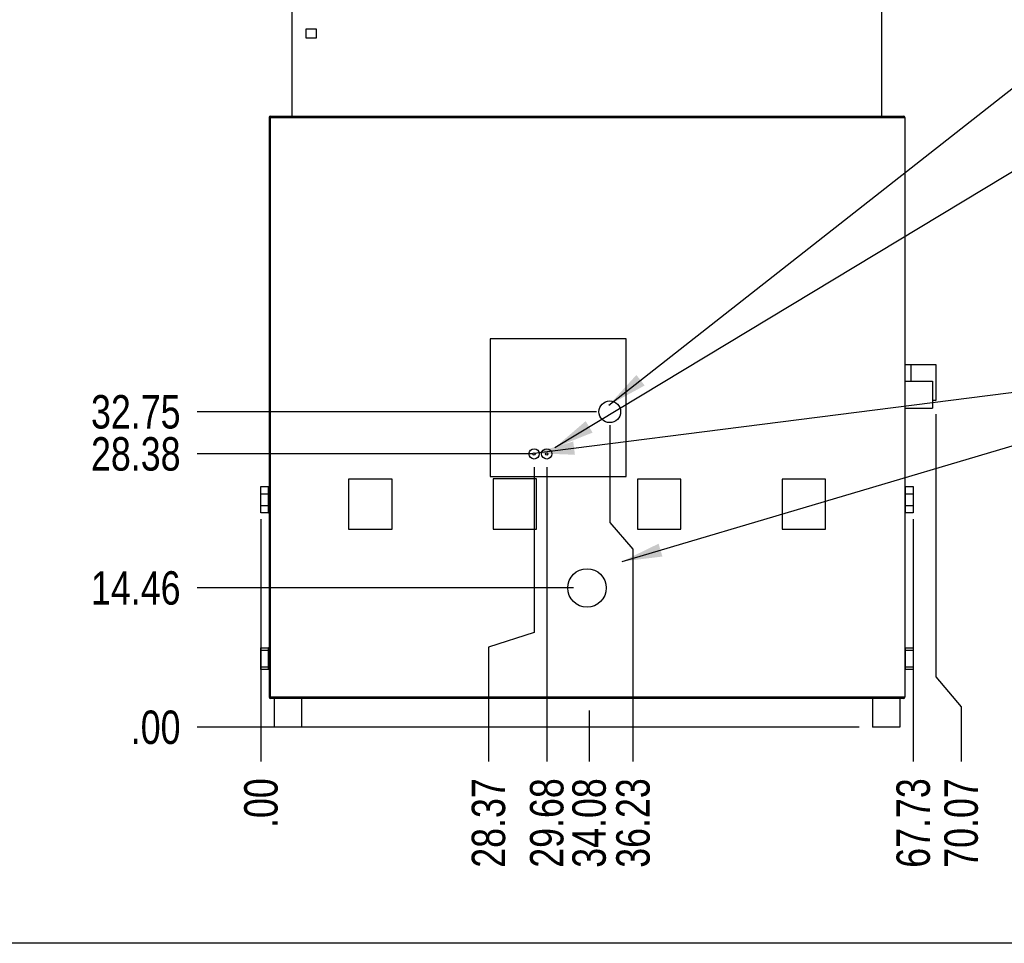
# Model space of a CAD drawing. Header units: inches. Extents: x 0 to 16, y 0 to 10.
# Tile 2 of 38: x 8.5 to 13.1, y 0 to 4.3. Entities that reach past the tile are written whole.
import ezdxf

# ---------------------------------------------------------------- set-up
doc = ezdxf.new("R2010")
doc.units = ezdxf.units.IN
doc.header["$LTSCALE"] = 0.935
doc.header["$MEASUREMENT"] = 0
doc.layers.get('0').update_dxf_attribs({"linetype": 'CONTINUOUS'})
doc.layers.add('02___PRT_ALL_AXES', color=7, linetype='CONTINUOUS')
doc.styles.get("Standard").update_dxf_attribs({"font": 'txt', "width": 0.8})
doc.dimstyles.new('DIMSTYLE_2', dxfattribs={"dimtxt": 0.15625, "dimasz": 0.1875, "dimexe": 0.125, "dimexo": 0.0625, "dimgap": 0.039062, "dimtad": 0, "dimtih": 1, "dimtoh": 1, "dimlfac": 22.222222, "dimzin": 4, "dimdsep": 46, "dimtxsty": 'Standard', "dimblk": '_FILLED', "dimblk1": '_FILLED', "dimblk2": '_FILLED', "dimcen": 0.09, "dimazin": 1, "dimtfac": 1, "dimtofl": 0, "dimtmove": 0, "dimatfit": 3, "dimldrblk": '_FILLED', "dimfxl": 1, "dimtolj": 1, "dimtzin": 4, "dimarcsym": 0})
doc.dimstyles.get("Standard").update_dxf_attribs({"dimtxt": 0.15625, "dimasz": 0.1875, "dimexe": 0.125, "dimexo": 0.0625, "dimgap": 0.09, "dimtad": 0, "dimtih": 1, "dimtoh": 1, "dimzin": 4, "dimdsep": 46, "dimtxsty": 'Standard', "dimblk": '_FILLED', "dimblk1": '_FILLED', "dimblk2": '_FILLED', "dimcen": 0.09, "dimazin": 1, "dimtp": 0.01, "dimtm": 0.01, "dimtfac": 1, "dimtofl": 0, "dimtmove": 0, "dimatfit": 3, "dimldrblk": '_FILLED', "dimfxl": 1, "dimtolj": 1, "dimtzin": 4, "dimarcsym": 0})

# ---------------------------------------------------------------- blocks, each defined once
blk = doc.blocks.new('*D6')
at = {"color": 2, "linetype": 'Continuous', "transparency": 16777216}
for p, q in [((10.9161, 2.2241), (10.9161, 1.4522)), ((10.9161, 1.4522), (10.7027, 1.3843)), ((10.7027, 1.3843), (10.7027, 0.8493))]:
    blk.add_line(p, q, dxfattribs=at)
at = {"color": 2, "linetype": 'Continuous', "transparency": 16777216, "insert": (10.6246, 0.7712), "char_height": 0.15625, "width": 0.625, "attachment_point": 3, "rotation": 90, "line_spacing_factor": 0.9}
blk.add_mtext('28.37', dxfattribs=at)
blk = doc.blocks.new('_FILLED')
at = {"color": 0, "linetype": 'ByBlock'}
blk.add_solid([(0, 0), (-1, 0.167), (-1, -0.167)], dxfattribs=at)
blk = doc.blocks.new('*D7')
at = {"color": 2, "linetype": 'Continuous', "transparency": 16777216}
blk.add_line((9.6395, 1.982), (9.6395, 0.8493), dxfattribs=at)
at = {"color": 2, "linetype": 'Continuous', "transparency": 16777216, "insert": (9.5614, 0.7712), "char_height": 0.15625, "width": 0.375, "attachment_point": 3, "rotation": 90, "line_spacing_factor": 0.9}
blk.add_mtext('.00', dxfattribs=at)
blk = doc.blocks.new('*D8')
at = {"color": 2, "linetype": 'Continuous', "transparency": 16777216}
blk.add_line((10.975, 2.2241), (10.975, 0.8493), dxfattribs=at)
at = {"color": 2, "linetype": 'Continuous', "transparency": 16777216, "insert": (10.8969, 0.7712), "char_height": 0.15625, "width": 0.625, "attachment_point": 3, "rotation": 90, "line_spacing_factor": 0.9}
blk.add_mtext('29.68', dxfattribs=at)
blk = doc.blocks.new('*D9')
at = {"color": 2, "linetype": 'Continuous', "transparency": 16777216}
for p, q in [((11.2697, 2.4208), (11.2697, 1.9668)), ((11.2697, 1.9668), (11.3782, 1.8417)), ((11.3782, 1.8417), (11.3782, 0.8493))]:
    blk.add_line(p, q, dxfattribs=at)
at = {"color": 2, "linetype": 'Continuous', "transparency": 16777216, "insert": (11.3, 0.7712), "char_height": 0.15625, "width": 0.625, "attachment_point": 3, "rotation": 90, "line_spacing_factor": 0.9}
blk.add_mtext('36.23', dxfattribs=at)
blk = doc.blocks.new('*D10')
at = {"color": 2, "linetype": 'Continuous', "transparency": 16777216}
blk.add_line((11.173, 1.0878), (11.173, 0.8493), dxfattribs=at)
at = {"color": 2, "linetype": 'Continuous', "transparency": 16777216, "insert": (11.0948, 0.7712), "char_height": 0.15625, "width": 0.625, "attachment_point": 3, "rotation": 90, "line_spacing_factor": 0.9}
blk.add_mtext('34.08', dxfattribs=at)
blk = doc.blocks.new('*D11')
at = {"color": 2, "linetype": 'Continuous', "transparency": 16777216}
blk.add_line((12.6874, 1.982), (12.6874, 0.8493), dxfattribs=at)
at = {"color": 2, "linetype": 'Continuous', "transparency": 16777216, "insert": (12.6093, 0.7712), "char_height": 0.15625, "width": 0.625, "attachment_point": 3, "rotation": 90, "line_spacing_factor": 0.9}
blk.add_mtext('67.73', dxfattribs=at)
blk = doc.blocks.new('*D12')
at = {"color": 2, "linetype": 'Continuous', "transparency": 16777216}
for p, q in [((12.7927, 2.4728), (12.7927, 1.2449)), ((12.7927, 1.2449), (12.9114, 1.1055)), ((12.9114, 1.1055), (12.9114, 0.8493))]:
    blk.add_line(p, q, dxfattribs=at)
at = {"color": 2, "linetype": 'Continuous', "transparency": 16777216, "insert": (12.8333, 0.7712), "char_height": 0.15625, "width": 0.625, "attachment_point": 3, "rotation": 90, "line_spacing_factor": 0.9}
blk.add_mtext('70.07', dxfattribs=at)
blk = doc.blocks.new('*D13')
at = {"color": 2, "linetype": 'Continuous', "transparency": 16777216}
blk.add_line((11.101, 1.6603), (9.3422, 1.6603), dxfattribs=at)
at = {"color": 2, "linetype": 'Continuous', "transparency": 16777216, "insert": (9.2641, 1.7385), "char_height": 0.15625, "width": 0.625, "attachment_point": 3, "line_spacing_factor": 0.9}
blk.add_mtext('14.46', dxfattribs=at)
blk = doc.blocks.new('*D14')
at = {"color": 2, "linetype": 'Continuous', "transparency": 16777216}
blk.add_line((12.4347, 1.0095), (9.3422, 1.0095), dxfattribs=at)
at = {"color": 2, "linetype": 'Continuous', "transparency": 16777216, "insert": (9.2641, 1.0876), "char_height": 0.15625, "width": 0.375, "attachment_point": 3, "line_spacing_factor": 0.9}
blk.add_mtext('.00', dxfattribs=at)
blk = doc.blocks.new('*D15')
at = {"color": 2, "linetype": 'Continuous', "transparency": 16777216}
blk.add_line((10.9125, 2.2866), (9.3422, 2.2866), dxfattribs=at)
at = {"color": 2, "linetype": 'Continuous', "transparency": 16777216, "insert": (9.2641, 2.3647), "char_height": 0.15625, "width": 0.625, "attachment_point": 3, "line_spacing_factor": 0.9}
blk.add_mtext('28.38', dxfattribs=at)
blk = doc.blocks.new('*D16')
at = {"color": 2, "linetype": 'Continuous', "transparency": 16777216}
blk.add_line((11.2072, 2.4833), (9.3422, 2.4833), dxfattribs=at)
at = {"color": 2, "linetype": 'Continuous', "transparency": 16777216, "insert": (9.2641, 2.5614), "char_height": 0.15625, "width": 0.625, "attachment_point": 3, "line_spacing_factor": 0.9}
blk.add_mtext('32.75', dxfattribs=at)
blk = doc.blocks.new('*D17')
at = {"color": 2, "linetype": 'Continuous', "transparency": 16777216}
blk.add_line((9.8262, 4.5939), (9.3422, 4.5939), dxfattribs=at)
at = {"color": 2, "linetype": 'Continuous', "transparency": 16777216, "insert": (9.2641, 4.672), "char_height": 0.15625, "width": 0.625, "attachment_point": 3, "line_spacing_factor": 0.9}
blk.add_mtext('79.65', dxfattribs=at)

msp = doc.modelspace()

# ---------------------------------------------------------------- linework, layer by layer
at = {"color": 7, "linetype": 'Continuous'}
for p, q in [((9.78535, 3.8645), (9.78535, 4.45886)), ((12.5416, 3.8645), (12.5416, 4.45886)), ((9.84973, 4.27134), (9.84973, 4.2306)), ((9.90009, 4.27134), (9.84973, 4.27134)), ((9.90009, 4.2306), (9.90009, 4.27134)), ((9.84973, 4.2306), (9.90009, 4.2306)), ((9.67847, 3.85865), (9.67847, 1.15033)), ((9.67847, 3.85865), (12.64847, 3.85865)), ((9.68133, 3.86366), (9.68133, 3.8645)), ((9.68133, 3.8645), (12.64561, 3.8645)), ((9.68432, 1.14448), (9.68432, 3.8645)), ((12.64561, 3.8645), (12.64561, 3.86356)), ((12.64847, 3.85865), (12.64847, 1.15033)), ((10.71087, 2.82442), (10.71087, 2.18084)), ((11.34604, 2.82442), (10.71087, 2.82442)), ((11.34604, 2.18084), (11.34604, 2.82442)), ((12.64847, 2.704), (12.79267, 2.704)), ((12.67612, 2.704), (12.67612, 2.62662)), ((12.79267, 2.704), (12.79267, 2.53525)), ((12.64847, 2.62662), (12.77785, 2.62662)), ((12.77785, 2.62662), (12.77785, 2.50005)), ((12.79267, 2.53525), (12.77785, 2.53525)), ((12.64847, 2.50005), (12.77785, 2.50005)), ((10.04961, 2.16896), (10.04961, 1.9344)), ((10.25222, 2.16896), (10.04961, 2.16896)), ((10.25222, 1.9344), (10.25222, 2.16896)), ((10.71087, 2.18084), (11.34604, 2.18084)), ((10.92711, 2.17071), (10.7245, 2.17071)), ((10.7245, 2.17071), (10.7245, 1.9344)), ((10.92711, 1.9344), (10.92711, 2.17071)), ((11.60222, 2.16896), (11.39972, 2.16896)), ((11.39972, 2.16896), (11.39972, 1.9344)), ((11.60222, 1.9344), (11.60222, 2.16896)), ((12.27734, 2.16896), (12.07472, 2.16896)), ((12.07472, 2.16896), (12.07472, 1.9344)), ((12.27734, 1.9344), (12.27734, 2.16896)), ((9.67847, 2.10073), (9.67492, 2.10073)), ((12.65203, 2.10073), (12.64847, 2.10073)), ((9.67493, 2.01073), (9.67847, 2.01073)), ((12.64847, 2.01073), (12.65201, 2.01073)), ((10.04961, 1.9344), (10.25222, 1.9344)), ((10.7245, 1.9344), (10.92711, 1.9344)), ((11.39972, 1.9344), (11.60222, 1.9344)), ((12.07472, 1.9344), (12.27734, 1.9344)), ((9.67847, 1.38073), (9.67493, 1.38073)), ((12.65201, 1.38073), (12.64847, 1.38073)), ((9.67492, 1.29073), (9.67847, 1.29073)), ((12.64847, 1.29073), (12.65203, 1.29073)), ((12.64847, 1.15033), (9.67847, 1.15033)), ((12.64262, 1.14448), (9.68432, 1.14448)), ((16, 0), (0, 0))]:
    msp.add_line(p, q, dxfattribs=at)
for centre, start, end in [((9.68432, 3.85865), 90, 180), ((12.64262, 3.85865), 0, 90), ((9.68432, 1.15033), 180, 270), ((12.64262, 1.15033), 270, 360)]:
    msp.add_arc(centre, 0.00585, start, end, dxfattribs=at)
at = {"layer": '02___PRT_ALL_AXES', "color": 7, "linetype": 'Continuous'}
for p, q in [((9.6395, 2.01073), (9.63951, 2.13448)), ((9.63951, 2.13448), (9.67847, 2.13448)), ((9.67493, 2.01073), (9.67492, 2.13448)), ((12.64847, 2.13448), (12.68744, 2.13448)), ((12.65201, 2.01073), (12.65203, 2.13448)), ((12.68744, 2.13448), (12.68745, 2.01073)), ((9.6395, 2.10073), (9.67493, 2.10073)), ((12.65201, 2.10073), (12.68745, 2.10073)), ((9.67847, 2.04448), (9.63951, 2.04448)), ((12.68744, 2.04448), (12.64847, 2.04448)), ((9.67493, 2.01073), (9.6395, 2.01073)), ((12.68745, 2.01073), (12.65201, 2.01073)), ((9.63951, 1.27948), (9.6395, 1.38073)), ((9.6395, 1.38073), (9.67493, 1.38073)), ((9.67492, 1.27948), (9.67493, 1.38073)), ((12.65201, 1.38073), (12.68745, 1.38073)), ((12.65203, 1.27948), (12.65201, 1.38073)), ((12.68745, 1.38073), (12.68744, 1.27948)), ((9.63951, 1.36948), (9.67847, 1.36948)), ((12.64847, 1.36948), (12.68744, 1.36948)), ((9.67493, 1.29073), (9.6395, 1.29073)), ((12.68745, 1.29073), (12.65201, 1.29073)), ((9.67847, 1.27948), (9.63951, 1.27948)), ((12.68744, 1.27948), (12.64847, 1.27948)), ((9.70199, 1.14448), (9.70199, 1.00948)), ((9.82979, 1.14448), (9.82979, 1.00948)), ((12.49715, 1.14448), (12.49715, 1.00948)), ((12.62495, 1.14448), (12.62495, 1.00948)), ((9.82979, 1.00948), (9.70199, 1.00948)), ((12.62495, 1.00948), (12.49715, 1.00948))]:
    msp.add_line(p, q, dxfattribs=at)
for centre, radius in [((11.26973, 2.48329), 0.05063), ((10.91607, 2.28659), 0.02391), ((10.97502, 2.28659), 0.02391), ((10.91607, 2.28659), 0.00562), ((10.97502, 2.28659), 0.00562), ((11.16347, 1.66034), 0.09)]:
    msp.add_circle(centre, radius, dxfattribs=at)

# ---------------------------------------------------------------- dimensions: what is measured, and where the dimension line sits
at = {"color": 2, "linetype": 'Continuous'}
for feature_location, offset, dtype, origin, picture, middle in [((9.82616, 4.59386), (-0.48393, 0), 0, (9.88866, 1.00948), '*D17', (8.95551, 4.59386)), ((11.20723, 2.48329), (-1.86501, 0), 0, (11.26973, 1.00948), '*D16', (8.95551, 2.48329)), ((12.79267, 2.47275), (0.11874, -1.62344), 1, (9.63951, 2.53525), '*D12', (12.91141, 0.45869)), ((11.26973, 2.42079), (0.10844, -1.57147), 1, (9.63951, 2.48329), '*D9', (11.37817, 0.4626)), ((10.91252, 2.28659), (-1.57029, 0), 0, (10.97502, 1.00948), '*D15', (8.95551, 2.28659)), ((10.97502, 2.22409), (0, -1.37478), 1, (9.63951, 2.28659), '*D8', (10.97502, 0.4626)), ((10.91607, 2.22409), (-0.21338, -1.37478), 1, (9.63951, 2.04448), '*D6', (10.70269, 0.45869)), ((9.6395054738, 1.9819780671), (0, -1.1326619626), 1, (9.6395054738, 2.0444780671), '*D7', (9.6395055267, 0.5954095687)), ((12.68744, 1.98198), (0, -1.13266), 1, (9.63951, 2.04448), '*D11', (12.68744, 0.4626)), ((11.10097, 1.66034), (-1.75875, 0), 0, (12.49715, 1.00948), '*D13', (8.96723, 1.66034)), ((11.17296, 1.08783), (0, -0.23851), 1, (9.63951, 1.15033), '*D10', (11.17296, 0.4626)), ((12.4346535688, 1.0094780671), (-3.0924261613, 0), 0, (12.4971535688, 1.0094780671), '*D14', (9.0883209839, 1.0094779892))]:
    dim = msp.add_ordinate_dim(feature_location=feature_location, offset=offset, dtype=dtype, origin=origin, dimstyle='DIMSTYLE_2', dxfattribs=at)
    dim.commit()
    dim.dimension.update_dxf_attribs({"geometry": picture, "text_midpoint": middle})

# ---------------------------------------------------------------- leaders
for points in [[(11.26595, 2.51499), (13.1998, 4.03266), (13.48504, 4.03266)], [(11.01291, 2.31599), (13.32138, 3.70928), (13.57138, 3.70928)], [(10.91693, 2.28981), (13.33724, 2.59846), (13.58724, 2.59846)], [(11.32703, 1.78373), (13.28038, 2.36332), (13.53038, 2.36332)]]:
    msp.add_leader(points, dimstyle='Standard', override={"dimtad": 0}, dxfattribs=at)

doc.saveas('drawing.dxf')
